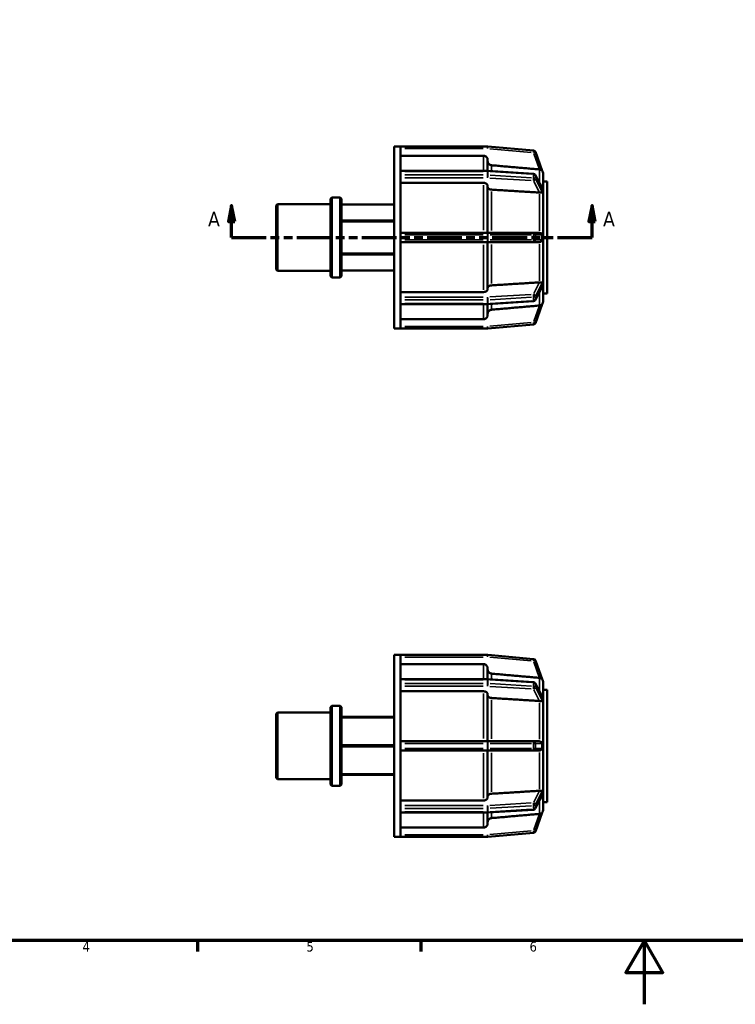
# Model space of a CAD drawing. Header units: millimetres. Extents: x 0 to 898, y 0 to 594.
# Tile 2 of 4: x 225 to 449, y 0 to 309. Entities that reach past the tile are written whole.
import ezdxf

# ---------------------------------------------------------------- set-up
doc = ezdxf.new("R2010")
doc.units = ezdxf.units.MM
doc.linetypes.add('DOUBLE_DASH_CHAIN', pattern=[1.2403, 0.6614, -0.0827, 0.1654, -0.0827, 0.1654, -0.0827])
for name, color, linetype, lineweight in [('Border (ANSI)', 7, 'Continuous', 70), ('Section Line (ANSI)', 7, 'DOUBLE_DASH_CHAIN', 70), ('Visible (ANSI)', 7, 'Continuous', 50), ('Visible Narrow (ANSI)', 7, 'Continuous', 35)]:
    doc.layers.add(name, color=color, linetype=linetype, lineweight=lineweight)
doc.styles.add('Label Text (ANSI)', font='tahoma.ttf')
doc.styles.add('Note Text (ANSI)', font='tahoma.ttf')

# ---------------------------------------------------------------- blocks, each defined once
blk = doc.blocks.new('Borders Default Border')
at = {"layer": 'Border (ANSI)'}
for p, q in [((280.33, 20), (280.33, 16.55)), ((350.42, 20), (350.42, 16.55))]:
    blk.add_line(p, q, dxfattribs=at)
at = {"layer": 'Border (ANSI)', "flags": 128}
for points in [[(20, 20), (20, 574), (821, 574), (821, 20), (20, 20)], [(420.5, 0), (420.5, 20), (414.73, 10), (426.27, 10), (420.5, 20)]]:
    blk.add_lwpolyline(points, dxfattribs=at)
at = {"layer": 'Border (ANSI)', "char_height": 3.05, "attachment_point": 7, "style": 'Note Text (ANSI)'}
for s, insert in [('4', (244.23, 16.55)), ('5', (314.48, 16.49)), ('6', (384.49, 16.49))]:
    blk.add_mtext(s, dxfattribs=dict(at, insert=insert))
blk = doc.blocks.new('2dTransSection0')
at = {"layer": 'Section Line (ANSI)', "linetype": 'Continuous'}
for p, q in [((290.98, 250.43), (289.98, 245.43)), ((290.98, 245.43), (290.98, 250.43)), ((291.98, 245.43), (290.98, 250.43)), ((404.08, 250.43), (403.08, 245.43)), ((404.08, 245.43), (404.08, 250.43)), ((405.08, 245.43), (404.08, 250.43)), ((289.98, 245.43), (291.98, 245.43)), ((290.98, 240.43), (290.98, 245.43)), ((403.08, 245.43), (405.08, 245.43)), ((404.08, 240.43), (404.08, 245.43)), ((290.98, 240.43), (301.83, 240.43)), ((393.23, 240.43), (404.08, 240.43))]:
    blk.add_line(p, q, dxfattribs=at)
at = {"layer": 'Section Line (ANSI)', "linetype": 'DOUBLE_DASH_CHAIN', "ltscale": 16.488108}
blk.add_line((290.98, 240.43), (404.08, 240.43), dxfattribs=at)
at = {"layer": 'Section Line (ANSI)', "linetype": 'Continuous', "flags": 128}
for points in [[(291.98, 245.43), (290.98, 250.43), (289.98, 245.43), (291.98, 245.43)], [(405.08, 245.43), (404.08, 250.43), (403.08, 245.43), (405.08, 245.43)]]:
    blk.add_lwpolyline(points, dxfattribs=at)
at = {"layer": 'Section Line (ANSI)'}
for points in [[(291.98, 245.43), (290.98, 250.43), (289.98, 245.43), (291.98, 245.43)], [(405.08, 245.43), (404.08, 250.43), (403.08, 245.43), (405.08, 245.43)]]:
    blk.add_solid(points, dxfattribs=at)
at = {"layer": 'Section Line (ANSI)', "char_height": 4.57, "attachment_point": 7, "style": 'Label Text (ANSI)'}
for insert in [(283.62, 243.93), (407.55, 243.93)]:
    blk.add_mtext('A', dxfattribs=dict(at, insert=insert))

msp = doc.modelspace()

# ---------------------------------------------------------------- linework, layer by layer
at = {"layer": 'Visible (ANSI)'}
for p, q in [((342.031, 211.927), (342.031, 268.927)), ((342.031, 268.927), (343.986, 268.927)), ((343.986, 268.912), (343.986, 268.927)), ((371.303, 268.927), (343.986, 268.927)), ((343.986, 261.222), (343.986, 268.912)), ((385.766, 267.664), (371.359, 268.925)), ((370.051, 266.038), (343.986, 266.038)), ((388.466, 261.326), (386.312, 267.246)), ((371.331, 264.756), (371.331, 261.322)), ((343.986, 261.322), (371.303, 261.322)), ((343.986, 261.135), (343.986, 261.222)), ((343.986, 260.58), (343.986, 261.135)), ((343.986, 260.025), (343.986, 260.58)), ((343.986, 259.917), (343.986, 260.025)), ((343.986, 241.35), (343.986, 259.917)), ((371.343, 261.321), (385.75, 260.43)), ((386.279, 260.084), (388.409, 255.947)), ((388.756, 260.53), (388.755, 260.533)), ((388.755, 260.53), (388.756, 260.53)), ((388.756, 260.53), (388.756, 255.65)), ((370.051, 257.529), (343.986, 257.529)), ((371.331, 256.622), (371.331, 241.852)), ((388.756, 258.027), (390.031, 258.027)), ((390.031, 222.827), (390.031, 258.027)), ((388.755, 255.652), (388.756, 255.65)), ((388.756, 253.634), (388.755, 253.637)), ((388.755, 253.634), (388.756, 253.634)), ((388.756, 255.65), (388.756, 254.642)), ((388.756, 254.642), (388.756, 253.634)), ((388.756, 253.634), (388.756, 241.852)), ((305.031, 250.486), (305.45, 250.905)), ((305.031, 230.369), (305.031, 250.486)), ((305.45, 250.905), (305.45, 229.95)), ((305.45, 250.905), (322.031, 250.905)), ((322.031, 252.581), (322.45, 253)), ((322.031, 228.273), (322.031, 252.581)), ((322.45, 253), (322.45, 227.854)), ((322.45, 253), (325.012, 253)), ((325.012, 227.854), (325.012, 253)), ((325.431, 252.581), (325.012, 253)), ((325.431, 252.581), (325.431, 228.273)), ((325.431, 250.8), (342.031, 250.8)), ((342.031, 245.771), (325.431, 245.771)), ((325.431, 245.457), (342.031, 245.457)), ((371.303, 241.852), (343.986, 241.852)), ((343.986, 241.212), (343.986, 241.35)), ((343.986, 240.427), (343.986, 241.212)), ((385.71, 241.852), (371.303, 241.852)), ((387.63, 241.852), (385.71, 241.852)), ((388.755, 241.852), (388.756, 241.852)), ((388.756, 241.852), (388.756, 240.427)), ((343.986, 239.642), (343.986, 240.427)), ((343.986, 239.505), (343.986, 239.642)), ((343.986, 220.938), (343.986, 239.505)), ((343.986, 239.002), (371.303, 239.002)), ((371.303, 239.002), (385.71, 239.002)), ((371.331, 239.002), (371.331, 224.232)), ((385.71, 239.002), (387.63, 239.002)), ((388.756, 239.002), (388.755, 239.002)), ((388.756, 240.427), (388.756, 239.002)), ((388.756, 239.002), (388.756, 227.22)), ((342.031, 235.398), (325.431, 235.398)), ((325.431, 235.084), (342.031, 235.084)), ((305.031, 230.369), (305.45, 229.95)), ((305.45, 229.95), (322.031, 229.95)), ((342.031, 230.055), (325.431, 230.055)), ((322.031, 228.273), (322.45, 227.854)), ((322.45, 227.854), (325.012, 227.854)), ((325.431, 228.273), (325.012, 227.854)), ((388.755, 227.218), (388.756, 227.22)), ((388.756, 227.22), (388.755, 227.22)), ((388.756, 227.22), (388.756, 226.213)), ((388.756, 226.213), (388.756, 225.205)), ((343.986, 223.326), (370.051, 223.326)), ((388.409, 224.908), (386.279, 220.771)), ((388.756, 225.205), (388.755, 225.203)), ((388.756, 225.205), (388.756, 220.325)), ((388.756, 222.827), (390.031, 222.827)), ((343.986, 220.83), (343.986, 220.938)), ((343.986, 220.275), (343.986, 220.83)), ((343.986, 219.72), (343.986, 220.275)), ((343.986, 219.633), (343.986, 219.72)), ((343.986, 211.942), (343.986, 219.633)), ((371.303, 219.532), (343.986, 219.532)), ((371.331, 219.533), (371.331, 216.099)), ((385.75, 220.425), (371.343, 219.534)), ((386.312, 213.609), (388.466, 219.528)), ((388.755, 220.322), (388.756, 220.325)), ((388.756, 220.325), (388.755, 220.325)), ((343.986, 214.817), (370.051, 214.817)), ((371.359, 211.93), (385.766, 213.19)), ((342.031, 211.927), (343.986, 211.927)), ((343.986, 211.927), (343.986, 211.942)), ((343.986, 211.927), (371.303, 211.927)), ((342.031, 52.529), (342.031, 109.529)), ((342.031, 109.529), (343.986, 109.529)), ((343.986, 109.514), (343.986, 109.529)), ((371.303, 109.529), (343.986, 109.529)), ((343.986, 101.823), (343.986, 109.514)), ((385.766, 108.266), (371.359, 109.526)), ((370.051, 106.639), (343.986, 106.639)), ((371.331, 105.357), (371.331, 101.923)), ((388.466, 101.928), (386.312, 107.847)), ((343.986, 101.924), (371.303, 101.924)), ((371.343, 101.923), (385.75, 101.031)), ((343.986, 101.736), (343.986, 101.823)), ((343.986, 101.181), (343.986, 101.736)), ((343.986, 100.626), (343.986, 101.181)), ((343.986, 100.519), (343.986, 100.626)), ((343.986, 81.951), (343.986, 100.519)), ((386.279, 100.685), (388.409, 96.548)), ((388.756, 101.131), (388.755, 101.134)), ((388.755, 101.131), (388.756, 101.131)), ((388.756, 101.131), (388.756, 96.251)), ((370.051, 98.13), (343.986, 98.13)), ((371.331, 97.224), (371.331, 82.454)), ((388.755, 96.253), (388.756, 96.251)), ((388.756, 98.629), (390.031, 98.629)), ((388.756, 96.251), (388.756, 95.243)), ((390.031, 63.429), (390.031, 98.629)), ((322.031, 93.183), (322.45, 93.602)), ((322.031, 68.875), (322.031, 93.183)), ((322.45, 93.602), (322.45, 68.456)), ((322.45, 93.602), (325.012, 93.602)), ((325.012, 68.456), (325.012, 93.602)), ((325.431, 93.183), (325.012, 93.602)), ((325.431, 93.183), (325.431, 68.875)), ((388.756, 94.236), (388.755, 94.238)), ((388.755, 94.236), (388.756, 94.236)), ((388.756, 95.243), (388.756, 94.236)), ((388.756, 94.236), (388.756, 82.454)), ((305.031, 91.087), (305.45, 91.506)), ((305.031, 70.97), (305.031, 91.087)), ((305.45, 91.506), (305.45, 70.551)), ((305.45, 91.506), (322.031, 91.506)), ((342.031, 90.103), (325.431, 90.103)), ((325.431, 89.921), (342.031, 89.921)), ((342.031, 81.21), (325.431, 81.21)), ((325.431, 80.847), (342.031, 80.847)), ((371.303, 82.454), (343.986, 82.454)), ((343.986, 81.814), (343.986, 81.951)), ((343.986, 81.029), (343.986, 81.814)), ((343.986, 80.244), (343.986, 81.029)), ((385.71, 82.454), (371.303, 82.454)), ((387.63, 82.454), (385.71, 82.454)), ((388.755, 82.454), (388.756, 82.454)), ((388.756, 82.454), (388.756, 81.029)), ((388.756, 81.029), (388.756, 79.604)), ((343.986, 80.106), (343.986, 80.244)), ((343.986, 61.539), (343.986, 80.106)), ((343.986, 79.604), (371.303, 79.604)), ((371.303, 79.604), (385.71, 79.604)), ((371.331, 79.604), (371.331, 64.834)), ((385.71, 79.604), (387.63, 79.604)), ((388.756, 79.604), (388.755, 79.604)), ((388.756, 79.604), (388.756, 67.822)), ((342.031, 72.136), (325.431, 72.136)), ((325.431, 71.955), (342.031, 71.955)), ((305.031, 70.97), (305.45, 70.551)), ((305.45, 70.551), (322.031, 70.551)), ((322.031, 68.875), (322.45, 68.456)), ((322.45, 68.456), (325.012, 68.456)), ((325.431, 68.875), (325.012, 68.456)), ((388.409, 65.509), (386.279, 61.372)), ((388.755, 67.82), (388.756, 67.822)), ((388.756, 67.822), (388.755, 67.822)), ((388.756, 65.806), (388.755, 65.804)), ((388.756, 67.822), (388.756, 66.814)), ((388.756, 66.814), (388.756, 65.806)), ((388.756, 65.806), (388.756, 60.926)), ((343.986, 63.927), (370.051, 63.927)), ((388.756, 63.429), (390.031, 63.429)), ((343.986, 61.431), (343.986, 61.539)), ((343.986, 60.876), (343.986, 61.431)), ((343.986, 60.321), (343.986, 60.876)), ((343.986, 60.235), (343.986, 60.321)), ((343.986, 52.544), (343.986, 60.235)), ((371.303, 60.134), (343.986, 60.134)), ((371.331, 60.134), (371.331, 56.7)), ((385.75, 61.026), (371.343, 60.135)), ((386.312, 54.21), (388.466, 60.13)), ((388.755, 60.923), (388.756, 60.926)), ((388.756, 60.926), (388.755, 60.926)), ((342.031, 52.529), (343.986, 52.529)), ((343.986, 55.418), (370.051, 55.418)), ((343.986, 52.529), (343.986, 52.544)), ((343.986, 52.529), (371.303, 52.529)), ((371.359, 52.531), (385.766, 53.792))]:
    msp.add_line(p, q, dxfattribs=at)
for centre, radius, start, end in [((371.303, 268.287), 0.64, 85, 90), ((385.71, 267.027), 0.64, 20, 85), ((371.303, 260.682), 0.64, 86.45998, 90), ((385.71, 259.791), 0.64, 27.23631, 86.45998), ((387.476, 260.53), 1.28, 0, 40), ((371.303, 220.172), 0.64, 270, 273.54002), ((385.71, 221.064), 0.64, 273.54002, 332.76369), ((387.476, 220.325), 1.28, 320, 0), ((385.71, 213.828), 0.64, 275, 340), ((371.303, 212.567), 0.64, 270, 275), ((371.303, 108.889), 0.64, 85, 90), ((385.71, 107.628), 0.64, 20, 85), ((371.303, 101.284), 0.64, 86.45998, 90), ((387.476, 101.131), 1.28, 0, 40), ((385.71, 100.393), 0.64, 27.23631, 86.45998), ((371.303, 60.774), 0.64, 270, 273.54002), ((385.71, 61.665), 0.64, 273.54002, 332.76369), ((387.476, 60.926), 1.28, 320, 0), ((371.303, 53.169), 0.64, 270, 275), ((385.71, 54.429), 0.64, 275, 340)]:
    msp.add_arc(centre, radius, start, end, dxfattribs=at)
for points, knots in [([(371.331, 264.756), (371.331, 264.914), (371.294, 265.1), (371.173, 265.393), (371.068, 265.551), (370.844, 265.774), (370.687, 265.88), (370.395, 266.001), (370.209, 266.038), (370.051, 266.038)], [-0.18971875, -0.18971875, -0.18971875, -0.18971875, -0.14222277, -0.14222277, -0.09477078, -0.09477078, -0.04736666, -0.04736666, 0, 0, 0, 0]), ([(372.5, 263.08), (372.371, 263.092), (372.234, 263.126), (371.976, 263.234), (371.818, 263.339), (371.595, 263.563), (371.489, 263.721), (371.368, 264.013), (371.331, 264.2), (371.331, 264.358)], [0.39025715, 0.39025715, 0.39025715, 0.39025715, 0.42682488, 0.42682488, 0.47423447, 0.47423447, 0.5216984, 0.5216984, 0.56920217, 0.56920217, 0.56920217, 0.56920217]), ([(388.466, 261.326), (388.467, 261.326), (388.466, 261.326), (388.464, 261.327), (388.458, 261.333), (388.43, 261.362), (388.405, 261.388), (388.324, 261.462), (388.245, 261.527), (388.055, 261.635), (387.958, 261.677), (387.809, 261.721), (387.763, 261.731), (387.688, 261.745), (387.659, 261.75), (387.63, 261.753)], [-0.25986217, -0.25986217, -0.25986217, -0.25986217, -0.25476698, -0.25476698, -0.23950567, -0.23950567, -0.21801257, -0.21801257, -0.17657125, -0.17657125, -0.1428242, -0.1428242, -0.12850713, -0.12850713, -0.11977834, -0.11977834, -0.11977834, -0.11977834]), ([(371.331, 256.622), (371.331, 256.734), (371.294, 256.866), (371.173, 257.073), (371.068, 257.185), (370.844, 257.343), (370.687, 257.417), (370.395, 257.503), (370.209, 257.529), (370.051, 257.529)], [-0.18971875, -0.18971875, -0.18971875, -0.18971875, -0.14222277, -0.14222277, -0.09477078, -0.09477078, -0.04736666, -0.04736666, 0, 0, 0, 0]), ([(372.5, 255.438), (372.371, 255.446), (372.234, 255.47), (371.976, 255.546), (371.818, 255.621), (371.595, 255.779), (371.489, 255.891), (371.368, 256.097), (371.331, 256.229), (371.331, 256.341)], [0.39025715, 0.39025715, 0.39025715, 0.39025715, 0.42682488, 0.42682488, 0.47423447, 0.47423447, 0.5216984, 0.5216984, 0.56920217, 0.56920217, 0.56920217, 0.56920217]), ([(388.466, 254.65), (388.466, 254.647), (388.466, 254.643), (388.466, 254.627), (388.464, 254.616), (388.456, 254.588), (388.447, 254.574), (388.408, 254.536), (388.359, 254.52), (388.22, 254.498), (388.119, 254.491), (387.91, 254.487), (387.816, 254.488), (387.689, 254.495), (387.66, 254.497), (387.63, 254.499)], [-0.15967441, -0.15967441, -0.15967441, -0.15967441, -0.15744969, -0.15744969, -0.14926776, -0.14926776, -0.13497072, -0.13497072, -0.09742889, -0.09742889, -0.05445533, -0.05445533, -0.02459546, -0.02459546, -0.01559055, -0.01559055, -0.01559055, -0.01559055]), ([(388.409, 255.947), (388.423, 255.919), (388.435, 255.892), (388.453, 255.844), (388.459, 255.822), (388.465, 255.788), (388.467, 255.775), (388.466, 255.763), (388.466, 255.762), (388.466, 255.76)], [-0.19197353, -0.19197353, -0.19197353, -0.19197353, -0.178646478, -0.178646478, -0.166650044, -0.166650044, -0.158934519, -0.158934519, -0.158085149, -0.158085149, -0.158085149, -0.158085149]), ([(388.466, 255.76), (388.46, 255.583), (388.457, 255.402), (388.457, 255.224), (388.457, 255.046), (388.46, 254.853), (388.466, 254.65)], [-0.0755854, -0.0755854, -0.0755854, -0.0755854, 0, 0, 0, 0.0755854, 0.0755854, 0.0755854, 0.0755854]), ([(387.63, 241.852), (387.632, 241.852), (387.633, 241.852), (387.668, 241.852), (387.7, 241.85), (387.783, 241.84), (387.833, 241.829), (388.006, 241.777), (388.118, 241.715), (388.294, 241.577), (388.356, 241.506), (388.418, 241.406), (388.437, 241.367), (388.458, 241.3), (388.464, 241.271), (388.466, 241.232), (388.467, 241.222), (388.466, 241.212)], [-0.18352843, -0.18352843, -0.18352843, -0.18352843, -0.18292946, -0.18292946, -0.17143665, -0.17143665, -0.15295565, -0.15295565, -0.10540296, -0.10540296, -0.06442237, -0.06442237, -0.04382537, -0.04382537, -0.03014498, -0.03014498, -0.02559375, -0.02559375, -0.02559375, -0.02559375]), ([(388.466, 241.212), (388.46, 240.944), (388.457, 240.679), (388.457, 240.427), (388.457, 240.175), (388.46, 239.911), (388.466, 239.642)], [1.12302278, 1.12302278, 1.12302278, 1.12302278, 1.19860817, 1.19860817, 1.19860817, 1.27419357, 1.27419357, 1.27419357, 1.27419357]), ([(388.466, 239.642), (388.467, 239.633), (388.466, 239.623), (388.464, 239.583), (388.458, 239.552), (388.43, 239.469), (388.405, 239.424), (388.324, 239.31), (388.245, 239.23), (388.055, 239.106), (387.958, 239.061), (387.809, 239.021), (387.763, 239.012), (387.688, 239.004), (387.659, 239.002), (387.63, 239.002)], [-0.25986217, -0.25986217, -0.25986217, -0.25986217, -0.25476698, -0.25476698, -0.23950567, -0.23950567, -0.21801257, -0.21801257, -0.17657125, -0.17657125, -0.1428242, -0.1428242, -0.12850713, -0.12850713, -0.11977834, -0.11977834, -0.11977834, -0.11977834]), ([(371.331, 224.514), (371.331, 224.626), (371.368, 224.757), (371.489, 224.964), (371.595, 225.076), (371.818, 225.234), (371.976, 225.309), (372.234, 225.384), (372.371, 225.409), (372.5, 225.417)], [0.18972385, 0.18972385, 0.18972385, 0.18972385, 0.23722762, 0.23722762, 0.28469155, 0.28469155, 0.33210114, 0.33210114, 0.36866886, 0.36866886, 0.36866886, 0.36866886]), ([(387.63, 226.355), (387.69, 226.361), (387.749, 226.364), (387.926, 226.369), (388.035, 226.367), (388.227, 226.356), (388.302, 226.347), (388.394, 226.321), (388.425, 226.306), (388.453, 226.271), (388.459, 226.259), (388.465, 226.233), (388.467, 226.221), (388.466, 226.207), (388.466, 226.206), (388.466, 226.205)], [-0.30097955, -0.30097955, -0.30097955, -0.30097955, -0.28253714, -0.28253714, -0.24464345, -0.24464345, -0.20635601, -0.20635601, -0.17864648, -0.17864648, -0.16665004, -0.16665004, -0.15893452, -0.15893452, -0.15808515, -0.15808515, -0.15808515, -0.15808515]), ([(388.466, 226.205), (388.46, 226.002), (388.457, 225.809), (388.457, 225.631), (388.457, 225.453), (388.46, 225.271), (388.466, 225.094)], [-0.0755854, -0.0755854, -0.0755854, -0.0755854, 0, 0, 0, 0.0755854, 0.0755854, 0.0755854, 0.0755854]), ([(370.051, 223.326), (370.209, 223.326), (370.395, 223.352), (370.687, 223.437), (370.844, 223.512), (371.068, 223.67), (371.173, 223.782), (371.294, 223.989), (371.331, 224.12), (371.331, 224.232)], [0, 0, 0, 0, 0.04736666, 0.04736666, 0.09477078, 0.09477078, 0.14222277, 0.14222277, 0.18971875, 0.18971875, 0.18971875, 0.18971875]), ([(388.466, 225.094), (388.466, 225.091), (388.466, 225.088), (388.466, 225.072), (388.464, 225.059), (388.456, 225.02), (388.447, 224.994), (388.429, 224.948), (388.42, 224.929), (388.409, 224.908)], [-0.159674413, -0.159674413, -0.159674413, -0.159674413, -0.157449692, -0.157449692, -0.149267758, -0.149267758, -0.134970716, -0.134970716, -0.124859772, -0.124859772, -0.124859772, -0.124859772]), ([(387.63, 219.102), (387.632, 219.102), (387.633, 219.102), (387.668, 219.106), (387.7, 219.111), (387.783, 219.128), (387.833, 219.141), (388.006, 219.195), (388.118, 219.251), (388.294, 219.366), (388.356, 219.42), (388.418, 219.481), (388.437, 219.5), (388.458, 219.522), (388.464, 219.528), (388.466, 219.529), (388.467, 219.529), (388.466, 219.528)], [-0.18352843, -0.18352843, -0.18352843, -0.18352843, -0.18292946, -0.18292946, -0.17143665, -0.17143665, -0.15295565, -0.15295565, -0.10540296, -0.10540296, -0.06442237, -0.06442237, -0.04382537, -0.04382537, -0.03014498, -0.03014498, -0.02559375, -0.02559375, -0.02559375, -0.02559375]), ([(371.331, 216.497), (371.331, 216.655), (371.368, 216.842), (371.489, 217.134), (371.595, 217.292), (371.818, 217.516), (371.976, 217.621), (372.234, 217.728), (372.371, 217.763), (372.5, 217.774)], [0.18972385, 0.18972385, 0.18972385, 0.18972385, 0.23722762, 0.23722762, 0.28469155, 0.28469155, 0.33210114, 0.33210114, 0.36866886, 0.36866886, 0.36866886, 0.36866886]), ([(370.051, 214.817), (370.209, 214.817), (370.395, 214.854), (370.687, 214.975), (370.844, 215.08), (371.068, 215.304), (371.173, 215.462), (371.294, 215.754), (371.331, 215.941), (371.331, 216.099)], [0, 0, 0, 0, 0.04736666, 0.04736666, 0.09477078, 0.09477078, 0.14222277, 0.14222277, 0.18971875, 0.18971875, 0.18971875, 0.18971875]), ([(371.331, 105.357), (371.331, 105.515), (371.294, 105.702), (371.173, 105.994), (371.068, 106.152), (370.844, 106.376), (370.687, 106.481), (370.395, 106.602), (370.209, 106.639), (370.051, 106.639)], [-0.18971875, -0.18971875, -0.18971875, -0.18971875, -0.14222277, -0.14222277, -0.09477078, -0.09477078, -0.04736666, -0.04736666, 0, 0, 0, 0]), ([(372.5, 103.682), (372.371, 103.693), (372.234, 103.728), (371.976, 103.835), (371.818, 103.94), (371.595, 104.164), (371.489, 104.322), (371.368, 104.615), (371.331, 104.801), (371.331, 104.959)], [0.39025715, 0.39025715, 0.39025715, 0.39025715, 0.42682488, 0.42682488, 0.47423447, 0.47423447, 0.5216984, 0.5216984, 0.56920217, 0.56920217, 0.56920217, 0.56920217]), ([(388.466, 101.928), (388.467, 101.927), (388.466, 101.927), (388.464, 101.929), (388.458, 101.935), (388.43, 101.964), (388.405, 101.99), (388.324, 102.064), (388.245, 102.128), (388.055, 102.236), (387.958, 102.278), (387.809, 102.322), (387.763, 102.333), (387.688, 102.347), (387.659, 102.351), (387.63, 102.355)], [-0.25986217, -0.25986217, -0.25986217, -0.25986217, -0.25476698, -0.25476698, -0.23950567, -0.23950567, -0.21801257, -0.21801257, -0.17657125, -0.17657125, -0.1428242, -0.1428242, -0.12850713, -0.12850713, -0.11977834, -0.11977834, -0.11977834, -0.11977834]), ([(371.331, 97.224), (371.331, 97.336), (371.294, 97.468), (371.173, 97.674), (371.068, 97.786), (370.844, 97.944), (370.687, 98.019), (370.395, 98.104), (370.209, 98.13), (370.051, 98.13)], [-0.18971875, -0.18971875, -0.18971875, -0.18971875, -0.14222277, -0.14222277, -0.09477078, -0.09477078, -0.04736666, -0.04736666, 0, 0, 0, 0]), ([(372.5, 96.039), (372.371, 96.047), (372.234, 96.072), (371.976, 96.148), (371.818, 96.222), (371.595, 96.38), (371.489, 96.492), (371.368, 96.699), (371.331, 96.831), (371.331, 96.943)], [0.39025715, 0.39025715, 0.39025715, 0.39025715, 0.42682488, 0.42682488, 0.47423447, 0.47423447, 0.5216984, 0.5216984, 0.56920217, 0.56920217, 0.56920217, 0.56920217]), ([(388.409, 96.548), (388.423, 96.52), (388.435, 96.493), (388.453, 96.445), (388.459, 96.423), (388.465, 96.389), (388.467, 96.377), (388.466, 96.364), (388.466, 96.363), (388.466, 96.362)], [-0.19197353, -0.19197353, -0.19197353, -0.19197353, -0.178646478, -0.178646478, -0.166650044, -0.166650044, -0.158934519, -0.158934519, -0.158085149, -0.158085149, -0.158085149, -0.158085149]), ([(388.466, 96.362), (388.46, 96.185), (388.457, 96.003), (388.457, 95.825), (388.457, 95.647), (388.46, 95.454), (388.466, 95.252)], [-0.0755854, -0.0755854, -0.0755854, -0.0755854, 0, 0, 0, 0.0755854, 0.0755854, 0.0755854, 0.0755854]), ([(388.466, 95.252), (388.466, 95.248), (388.466, 95.244), (388.466, 95.228), (388.464, 95.217), (388.456, 95.189), (388.447, 95.176), (388.408, 95.137), (388.359, 95.122), (388.22, 95.099), (388.119, 95.092), (387.91, 95.088), (387.816, 95.089), (387.689, 95.096), (387.66, 95.098), (387.63, 95.101)], [-0.15967441, -0.15967441, -0.15967441, -0.15967441, -0.15744969, -0.15744969, -0.14926776, -0.14926776, -0.13497072, -0.13497072, -0.09742889, -0.09742889, -0.05445533, -0.05445533, -0.02459546, -0.02459546, -0.01559055, -0.01559055, -0.01559055, -0.01559055]), ([(387.63, 82.454), (387.632, 82.454), (387.633, 82.454), (387.668, 82.454), (387.7, 82.451), (387.783, 82.441), (387.833, 82.43), (388.006, 82.378), (388.118, 82.317), (388.294, 82.178), (388.356, 82.108), (388.418, 82.007), (388.437, 81.969), (388.458, 81.901), (388.464, 81.873), (388.466, 81.833), (388.467, 81.823), (388.466, 81.814)], [-0.18352843, -0.18352843, -0.18352843, -0.18352843, -0.18292946, -0.18292946, -0.17143665, -0.17143665, -0.15295565, -0.15295565, -0.10540296, -0.10540296, -0.06442237, -0.06442237, -0.04382537, -0.04382537, -0.03014498, -0.03014498, -0.02559375, -0.02559375, -0.02559375, -0.02559375]), ([(388.466, 81.814), (388.46, 81.545), (388.457, 81.281), (388.457, 81.029), (388.457, 80.777), (388.46, 80.512), (388.466, 80.244)], [-0.0755854, -0.0755854, -0.0755854, -0.0755854, 0, 0, 0, 0.0755854, 0.0755854, 0.0755854, 0.0755854]), ([(388.466, 80.244), (388.467, 80.234), (388.466, 80.224), (388.464, 80.184), (388.458, 80.153), (388.43, 80.07), (388.405, 80.025), (388.324, 79.911), (388.245, 79.832), (388.055, 79.707), (387.958, 79.662), (387.809, 79.622), (387.763, 79.613), (387.688, 79.605), (387.659, 79.604), (387.63, 79.604)], [-0.25986217, -0.25986217, -0.25986217, -0.25986217, -0.25476698, -0.25476698, -0.23950567, -0.23950567, -0.21801257, -0.21801257, -0.17657125, -0.17657125, -0.1428242, -0.1428242, -0.12850713, -0.12850713, -0.11977834, -0.11977834, -0.11977834, -0.11977834]), ([(370.051, 63.927), (370.209, 63.927), (370.395, 63.953), (370.687, 64.039), (370.844, 64.113), (371.068, 64.272), (371.173, 64.383), (371.294, 64.59), (371.331, 64.722), (371.331, 64.834)], [0, 0, 0, 0, 0.04736666, 0.04736666, 0.09477078, 0.09477078, 0.14222277, 0.14222277, 0.18971875, 0.18971875, 0.18971875, 0.18971875]), ([(371.331, 65.115), (371.331, 65.227), (371.368, 65.359), (371.489, 65.566), (371.595, 65.677), (371.818, 65.835), (371.976, 65.91), (372.234, 65.986), (372.371, 66.01), (372.5, 66.018)], [0.18972385, 0.18972385, 0.18972385, 0.18972385, 0.23722762, 0.23722762, 0.28469155, 0.28469155, 0.33210114, 0.33210114, 0.36866886, 0.36866886, 0.36866886, 0.36866886]), ([(387.63, 66.957), (387.69, 66.962), (387.749, 66.965), (387.926, 66.97), (388.035, 66.968), (388.227, 66.957), (388.302, 66.948), (388.394, 66.923), (388.425, 66.908), (388.453, 66.873), (388.459, 66.86), (388.465, 66.834), (388.467, 66.823), (388.466, 66.809), (388.466, 66.807), (388.466, 66.806)], [-0.30097955, -0.30097955, -0.30097955, -0.30097955, -0.28253714, -0.28253714, -0.24464345, -0.24464345, -0.20635601, -0.20635601, -0.17864648, -0.17864648, -0.16665004, -0.16665004, -0.15893452, -0.15893452, -0.15808515, -0.15808515, -0.15808515, -0.15808515]), ([(388.466, 65.696), (388.466, 65.693), (388.466, 65.689), (388.466, 65.674), (388.464, 65.661), (388.456, 65.622), (388.447, 65.595), (388.429, 65.55), (388.42, 65.53), (388.409, 65.509)], [-0.159674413, -0.159674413, -0.159674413, -0.159674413, -0.157449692, -0.157449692, -0.149267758, -0.149267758, -0.134970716, -0.134970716, -0.124859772, -0.124859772, -0.124859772, -0.124859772]), ([(388.466, 66.806), (388.46, 66.603), (388.457, 66.41), (388.457, 66.232), (388.457, 66.054), (388.46, 65.873), (388.466, 65.696)], [-0.0755854, -0.0755854, -0.0755854, -0.0755854, 0, 0, 0, 0.0755854, 0.0755854, 0.0755854, 0.0755854]), ([(387.63, 59.703), (387.632, 59.703), (387.633, 59.703), (387.668, 59.708), (387.7, 59.713), (387.783, 59.729), (387.833, 59.742), (388.006, 59.796), (388.118, 59.852), (388.294, 59.968), (388.356, 60.022), (388.418, 60.082), (388.437, 60.102), (388.458, 60.123), (388.464, 60.129), (388.466, 60.13), (388.467, 60.13), (388.466, 60.13)], [-0.18352843, -0.18352843, -0.18352843, -0.18352843, -0.18292946, -0.18292946, -0.17143665, -0.17143665, -0.15295565, -0.15295565, -0.10540296, -0.10540296, -0.06442237, -0.06442237, -0.04382537, -0.04382537, -0.03014498, -0.03014498, -0.02559375, -0.02559375, -0.02559375, -0.02559375]), ([(370.051, 55.418), (370.209, 55.418), (370.395, 55.455), (370.687, 55.576), (370.844, 55.682), (371.068, 55.906), (371.173, 56.063), (371.294, 56.356), (371.331, 56.542), (371.331, 56.7)], [0, 0, 0, 0, 0.04736666, 0.04736666, 0.09477078, 0.09477078, 0.14222277, 0.14222277, 0.18971875, 0.18971875, 0.18971875, 0.18971875]), ([(371.331, 57.098), (371.331, 57.257), (371.368, 57.443), (371.489, 57.736), (371.595, 57.893), (371.818, 58.117), (371.976, 58.223), (372.234, 58.33), (372.371, 58.364), (372.5, 58.376)], [0.18972385, 0.18972385, 0.18972385, 0.18972385, 0.23722762, 0.23722762, 0.28469155, 0.28469155, 0.33210114, 0.33210114, 0.36866886, 0.36866886, 0.36866886, 0.36866886])]:
    msp.add_open_spline(points, degree=3, knots=knots, dxfattribs=at)
for points, weights in [([(387.588, 261.758), (380.271, 262.399), (372.5, 263.08)], [1, 1.00045067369, 1]), ([(387.588, 254.502), (380.271, 254.956), (372.5, 255.438)], [1, 1.00045067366, 1]), ([(372.5, 225.417), (380.271, 225.899), (387.588, 226.352)], [1, 1.00045067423, 1]), ([(372.5, 217.774), (380.271, 218.456), (387.588, 219.097)], [1, 1.00045067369, 1]), ([(387.588, 102.359), (380.271, 103.001), (372.5, 103.682)], [1, 1.0004506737, 1]), ([(387.588, 95.104), (380.271, 95.558), (372.5, 96.039)], [1, 1.00045067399, 1]), ([(372.5, 66.018), (380.271, 66.5), (387.588, 66.954)], [1, 1.00045067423, 1]), ([(372.5, 58.376), (380.271, 59.057), (387.588, 59.699)], [1, 1.00045067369, 1])]:
    msp.add_rational_spline(points, weights, degree=2, dxfattribs=at)
for points in [[(387.63, 261.753), (387.616, 261.755), (387.602, 261.756), (387.588, 261.758)], [(388.755, 260.53), (388.755, 260.531), (388.755, 260.532), (388.755, 260.533)], [(387.63, 254.499), (387.616, 254.501), (387.602, 254.502), (387.588, 254.502)], [(388.756, 254.642), (388.756, 254.96), (388.757, 255.306), (388.755, 255.652)], [(388.755, 253.637), (388.757, 253.977), (388.756, 254.324), (388.756, 254.642)], [(388.755, 253.634), (388.755, 253.635), (388.755, 253.636), (388.755, 253.637)], [(388.756, 240.427), (388.756, 240.877), (388.757, 241.367), (388.755, 241.852)], [(388.755, 239.002), (388.757, 239.488), (388.756, 239.977), (388.756, 240.427)], [(387.588, 226.352), (387.602, 226.353), (387.616, 226.354), (387.63, 226.355)], [(388.755, 227.218), (388.755, 227.219), (388.755, 227.22), (388.755, 227.22)], [(388.756, 226.213), (388.756, 226.531), (388.757, 226.878), (388.755, 227.218)], [(388.755, 225.203), (388.757, 225.549), (388.756, 225.895), (388.756, 226.213)], [(388.755, 220.322), (388.755, 220.323), (388.755, 220.324), (388.755, 220.325)], [(387.588, 219.097), (387.602, 219.098), (387.616, 219.1), (387.63, 219.102)], [(387.63, 102.355), (387.616, 102.356), (387.602, 102.358), (387.588, 102.359)], [(388.755, 101.131), (388.755, 101.132), (388.755, 101.133), (388.755, 101.134)], [(388.756, 95.243), (388.756, 95.562), (388.757, 95.907), (388.755, 96.253)], [(387.63, 95.101), (387.616, 95.102), (387.602, 95.103), (387.588, 95.104)], [(388.755, 94.238), (388.757, 94.578), (388.756, 94.925), (388.756, 95.243)], [(388.755, 94.236), (388.755, 94.237), (388.755, 94.237), (388.755, 94.238)], [(388.756, 81.029), (388.756, 81.479), (388.757, 81.968), (388.755, 82.454)], [(388.755, 79.604), (388.757, 80.089), (388.756, 80.579), (388.756, 81.029)], [(387.588, 66.954), (387.602, 66.955), (387.616, 66.956), (387.63, 66.957)], [(388.755, 67.82), (388.755, 67.82), (388.755, 67.821), (388.755, 67.822)], [(388.756, 66.814), (388.756, 67.132), (388.757, 67.48), (388.755, 67.82)], [(388.755, 65.804), (388.757, 66.151), (388.756, 66.496), (388.756, 66.814)], [(387.588, 59.699), (387.602, 59.7), (387.616, 59.701), (387.63, 59.703)], [(388.755, 60.923), (388.755, 60.924), (388.755, 60.925), (388.755, 60.926)]]:
    msp.add_open_spline(points, degree=3, dxfattribs=at)
at = {"layer": 'Visible Narrow (ANSI)'}
for p, q in [((371.303, 268.338), (371.303, 268.925)), ((371.359, 268.923), (371.308, 268.337)), ((345.352, 268.287), (369.937, 268.287)), ((370.051, 261.733), (370.051, 265.987)), ((372.024, 268.224), (384.99, 267.09)), ((385.715, 267.077), (385.766, 267.663)), ((386.31, 267.245), (385.758, 267.044)), ((385.806, 266.763), (387.534, 262.017)), ((372.5, 263.052), (372.5, 261.403)), ((345.352, 261.135), (369.937, 261.135)), ((369.937, 260.025), (345.352, 260.025)), ((371.303, 261.152), (371.303, 261.322)), ((371.303, 261.079), (371.303, 260.08)), ((371.303, 259.157), (371.303, 259.988)), ((371.359, 260.079), (371.359, 261.078)), ((372.079, 261.089), (385.046, 260.287)), ((385.046, 259.176), (372.079, 259.979)), ((385.766, 260.186), (385.766, 259.187)), ((386.312, 258.891), (386.312, 259.89)), ((386.42, 259.737), (388.359, 255.97)), ((387.588, 257.904), (387.588, 261.708)), ((345.352, 259.12), (369.937, 259.12)), ((370.051, 242.715), (370.051, 256.875)), ((372.024, 259.075), (384.99, 258.273)), ((385.806, 258.042), (387.534, 254.686)), ((388.359, 254.859), (386.42, 258.627)), ((372.5, 254.868), (372.5, 242.599)), ((387.588, 242.547), (387.588, 253.971)), ((345.352, 241.212), (369.937, 241.212)), ((371.303, 241.263), (371.303, 241.85)), ((371.303, 241.134), (371.303, 239.721)), ((371.356, 241.212), (371.306, 241.212)), ((371.359, 239.721), (371.359, 241.134)), ((372.079, 241.212), (385.046, 241.212)), ((385.766, 241.134), (385.766, 239.721)), ((386.298, 241.212), (385.802, 241.212)), ((386.312, 239.721), (386.312, 241.134)), ((386.42, 241.212), (388.359, 241.212)), ((369.937, 239.642), (345.352, 239.642)), ((370.051, 223.98), (370.051, 238.14)), ((371.303, 239.004), (371.303, 239.592)), ((371.306, 239.642), (371.356, 239.642)), ((385.046, 239.642), (372.079, 239.642)), ((372.5, 238.256), (372.5, 225.987)), ((385.802, 239.642), (386.298, 239.642)), ((388.359, 239.642), (386.42, 239.642)), ((387.588, 226.884), (387.588, 238.308)), ((387.534, 226.169), (385.806, 222.813)), ((386.42, 222.228), (388.359, 225.995)), ((384.99, 222.582), (372.024, 221.78)), ((388.359, 224.885), (386.42, 221.118)), ((387.588, 219.147), (387.588, 222.951)), ((369.937, 221.735), (345.352, 221.735)), ((345.352, 220.83), (369.937, 220.83)), ((369.937, 219.72), (345.352, 219.72)), ((371.303, 220.867), (371.303, 221.698)), ((371.303, 220.774), (371.303, 219.775)), ((371.303, 219.533), (371.303, 219.702)), ((371.359, 219.777), (371.359, 220.776)), ((372.079, 220.876), (385.046, 221.678)), ((385.046, 220.568), (372.079, 219.766)), ((372.5, 219.452), (372.5, 217.802)), ((385.766, 221.667), (385.766, 220.668)), ((386.312, 220.964), (386.312, 221.963)), ((370.051, 214.867), (370.051, 219.122)), ((387.534, 218.838), (385.806, 214.092)), ((384.99, 213.765), (372.024, 212.63)), ((385.766, 213.192), (385.715, 213.778)), ((385.758, 213.811), (386.31, 213.61)), ((369.937, 212.567), (345.352, 212.567)), ((371.303, 211.929), (371.303, 212.517)), ((371.308, 212.517), (371.359, 211.932)), ((345.352, 108.889), (369.937, 108.889)), ((371.303, 108.939), (371.303, 109.527)), ((371.359, 109.524), (371.308, 108.939)), ((372.024, 108.826), (384.99, 107.691)), ((385.715, 107.678), (385.766, 108.264)), ((370.051, 102.334), (370.051, 106.589)), ((386.31, 107.847), (385.758, 107.645)), ((385.806, 107.365), (387.534, 102.618)), ((371.303, 101.754), (371.303, 101.923)), ((372.5, 103.654), (372.5, 102.004)), ((387.588, 98.505), (387.588, 102.309)), ((345.352, 101.736), (369.937, 101.736)), ((369.937, 100.626), (345.352, 100.626)), ((345.352, 99.721), (369.937, 99.721)), ((371.303, 101.681), (371.303, 100.682)), ((371.303, 99.758), (371.303, 100.589)), ((371.359, 100.68), (371.359, 101.679)), ((372.024, 99.677), (384.99, 98.874)), ((372.079, 101.69), (385.046, 100.888)), ((385.046, 99.778), (372.079, 100.58)), ((385.766, 100.788), (385.766, 99.789)), ((386.312, 99.493), (386.312, 100.492)), ((386.42, 100.338), (388.359, 96.571)), ((388.359, 95.461), (386.42, 99.228)), ((370.051, 83.316), (370.051, 97.476)), ((385.806, 98.643), (387.534, 95.287)), ((372.5, 95.47), (372.5, 83.2)), ((387.588, 83.148), (387.588, 94.572)), ((345.352, 81.814), (369.937, 81.814)), ((371.303, 81.864), (371.303, 82.452)), ((371.303, 81.735), (371.303, 80.322)), ((371.356, 81.814), (371.306, 81.814)), ((371.359, 80.322), (371.359, 81.735)), ((372.079, 81.814), (385.046, 81.814)), ((385.766, 81.735), (385.766, 80.322)), ((386.298, 81.814), (385.802, 81.814)), ((386.312, 80.322), (386.312, 81.735)), ((386.42, 81.814), (388.359, 81.814)), ((369.937, 80.244), (345.352, 80.244)), ((370.051, 64.581), (370.051, 78.741)), ((371.303, 79.606), (371.303, 80.194)), ((371.306, 80.244), (371.356, 80.244)), ((385.046, 80.244), (372.079, 80.244)), ((372.5, 78.857), (372.5, 66.588)), ((385.802, 80.244), (386.298, 80.244)), ((388.359, 80.244), (386.42, 80.244)), ((387.588, 67.486), (387.588, 78.909)), ((387.534, 66.77), (385.806, 63.414)), ((386.42, 62.83), (388.359, 66.597)), ((388.359, 65.487), (386.42, 61.719)), ((369.937, 62.336), (345.352, 62.336)), ((371.303, 61.468), (371.303, 62.3)), ((384.99, 63.183), (372.024, 62.381)), ((372.079, 61.478), (385.046, 62.28)), ((385.766, 62.269), (385.766, 61.27)), ((386.312, 61.566), (386.312, 62.565)), ((387.588, 59.748), (387.588, 63.552)), ((345.352, 61.431), (369.937, 61.431)), ((369.937, 60.321), (345.352, 60.321)), ((370.051, 55.469), (370.051, 59.723)), ((371.303, 61.376), (371.303, 60.377)), ((371.303, 60.134), (371.303, 60.304)), ((371.359, 60.378), (371.359, 61.378)), ((385.046, 61.17), (372.079, 60.367)), ((372.5, 60.053), (372.5, 58.404)), ((387.534, 59.439), (385.806, 54.693)), ((369.937, 53.169), (345.352, 53.169)), ((371.303, 52.531), (371.303, 53.119)), ((371.308, 53.119), (371.359, 52.533)), ((384.99, 54.366), (372.024, 53.232)), ((385.766, 53.794), (385.715, 54.379)), ((385.758, 54.412), (386.31, 54.211))]:
    msp.add_line(p, q, dxfattribs=at)
for centre, major_axis, ratio, start_param, end_param in [((371.303, 260.682), (0.64, 0), 0.7071068, 1.4878932, 1.566433), ((371.303, 259.572), (-0.64, 0), 0.7071068, 4.6294858, 4.7080257), ((371.303, 259.572), (0.04, 0.639), 0.0616284, 4.0074369, 5.4211536), ((371.303, 260.682), (0.04, 0.639), 0.0616284, 5.538868, 6.2440107), ((385.71, 259.791), (0.04, 0.639), 0.0616284, 5.538868, 6.2440107), ((385.71, 259.791), (0.64, 0), 0.7071068, 0.4057891, 1.4268067), ((385.71, 259.791), (0.569, 0.293), 0.664463, 5.9701145, 6.2667079), ((385.71, 258.681), (-0.04, -0.639), 0.0616284, 0.8658443, 2.2795609), ((385.71, 258.681), (0.569, 0.293), 0.664463, 4.4613806, 5.8750973), ((385.71, 258.681), (0.64, 0), 0.7071068, 0.4057891, 1.4268067), ((371.303, 241.212), (0, 0.64), 0.0871557, 4.7909288, 6.2046455), ((385.71, 241.212), (0, 0.64), 0.0871557, 4.7909288, 6.2046455), ((385.71, 241.212), (0, 0.64), 0.9396926, 4.7909288, 6.2046455), ((371.303, 239.642), (0, -0.64), 0.0871557, 0.0785398, 1.4922565), ((385.71, 239.642), (0, -0.64), 0.0871557, 0.0785398, 1.4922565), ((385.71, 239.642), (0, -0.64), 0.9396926, 0.0785398, 1.4922565), ((385.71, 222.174), (0.04, -0.639), 0.0616284, 0.8620317, 2.2757484), ((385.71, 222.174), (0.569, -0.293), 0.664463, 0.408088, 1.8218047), ((371.303, 221.282), (0.64, 0), 0.7071068, 4.7167523, 4.7952921), ((371.303, 220.172), (-0.64, 0), 0.7071068, 1.5751596, 1.6536995), ((371.303, 221.282), (-0.04, 0.639), 0.0616284, 4.0036244, 5.4173411), ((371.303, 220.172), (0.04, -0.639), 0.0616284, 0.0391746, 0.7443173), ((385.71, 221.064), (0.04, -0.639), 0.0616284, 0.0391746, 0.7443173), ((385.71, 222.174), (0.64, 0), 0.7071068, 4.8563786, 5.8773963), ((385.71, 221.064), (0.64, 0), 0.7071068, 4.8563786, 5.8773963), ((385.71, 221.064), (0.569, -0.293), 0.664463, 0.0164774, 0.3130708), ((371.303, 101.284), (0.04, 0.639), 0.0616284, 5.538868, 6.2440107), ((371.303, 101.284), (0.64, 0), 0.7071068, 1.4878932, 1.566433), ((371.303, 100.174), (-0.64, 0), 0.7071068, 4.6294858, 4.7080257), ((371.303, 100.174), (0.04, 0.639), 0.0616284, 4.0074369, 5.4211536), ((385.71, 99.282), (-0.04, -0.639), 0.0616284, 0.8658443, 2.2795609), ((385.71, 100.393), (0.04, 0.639), 0.0616284, 5.538868, 6.2440107), ((385.71, 99.282), (0.569, 0.293), 0.664463, 4.4613806, 5.8750973), ((385.71, 100.393), (0.64, 0), 0.7071068, 0.4057891, 1.4268067), ((385.71, 99.282), (0.64, 0), 0.7071068, 0.4057891, 1.4268067), ((385.71, 100.393), (0.569, 0.293), 0.664463, 5.9701145, 6.2667079), ((371.303, 81.814), (0, 0.64), 0.0871557, 4.7909288, 6.2046455), ((385.71, 81.814), (0, 0.64), 0.0871557, 4.7909288, 6.2046455), ((385.71, 81.814), (0, 0.64), 0.9396926, 4.7909288, 6.2046455), ((371.303, 80.244), (0, -0.64), 0.0871557, 0.0785398, 1.4922565), ((385.71, 80.244), (0, -0.64), 0.0871557, 0.0785398, 1.4922565), ((385.71, 80.244), (0, -0.64), 0.9396926, 0.0785398, 1.4922565), ((371.303, 61.884), (-0.04, 0.639), 0.0616284, 4.0036244, 5.4173411), ((385.71, 62.775), (0.04, -0.639), 0.0616284, 0.8620317, 2.2757484), ((385.71, 62.775), (0.569, -0.293), 0.664463, 0.408088, 1.8218047), ((385.71, 62.775), (0.64, 0), 0.7071068, 4.8563786, 5.8773963), ((371.303, 61.884), (0.64, 0), 0.7071068, 4.7167523, 4.7952921), ((371.303, 60.774), (-0.64, 0), 0.7071068, 1.5751596, 1.6536995), ((371.303, 60.774), (0.04, -0.639), 0.0616284, 0.0391746, 0.7443173), ((385.71, 61.665), (0.04, -0.639), 0.0616284, 0.0391746, 0.7443173), ((385.71, 61.665), (0.64, 0), 0.7071068, 4.8563786, 5.8773963), ((385.71, 61.665), (0.569, -0.293), 0.664463, 0.0164774, 0.3130708)]:
    msp.add_ellipse(centre, major_axis=major_axis, ratio=ratio, start_param=start_param, end_param=end_param, dxfattribs=at)

# ---------------------------------------------------------------- block references
msp.add_blockref('Borders Default Border', (0, 0))
at = {"layer": 'Section Line (ANSI)'}
msp.add_blockref('2dTransSection0', (0, 0), dxfattribs=at)

doc.saveas('drawing.dxf')
